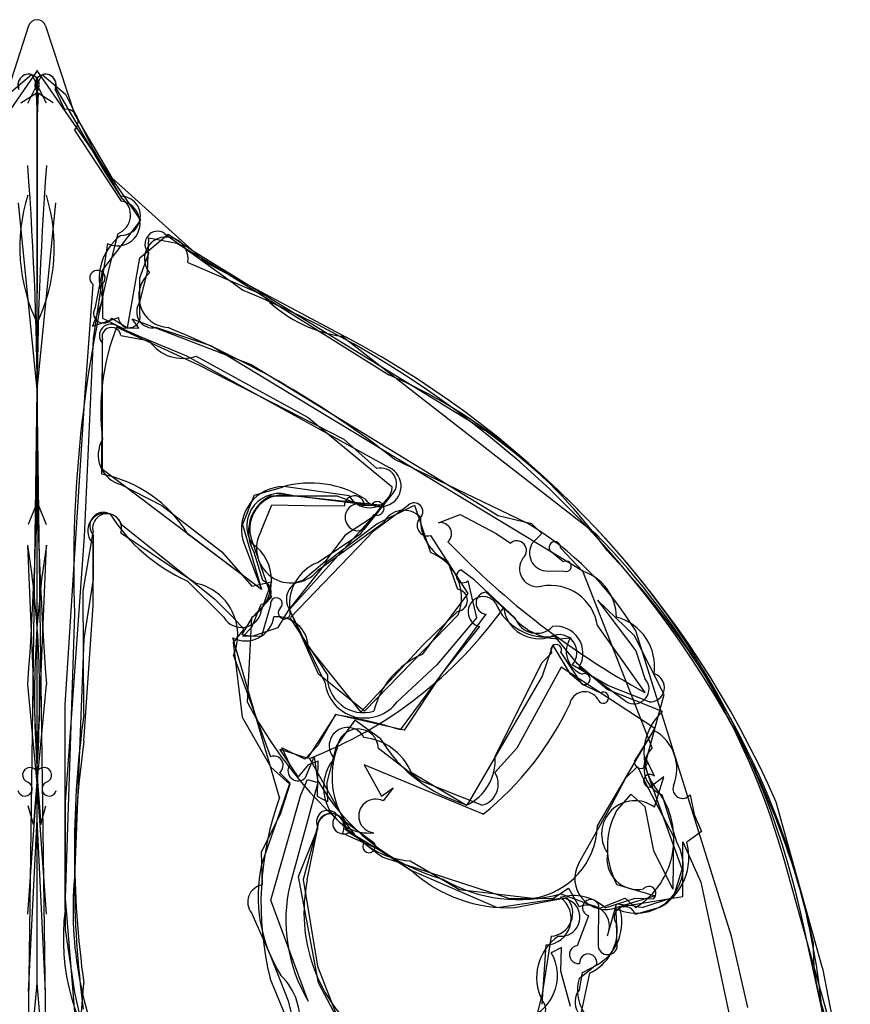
# Model space of a CAD drawing. Extents: x -1.77 to 1.77, y -3.36 to 0.01.
# Tile 8 of 8: x -0.02 to 0.91, y -1.09 to 0.01. Entities that reach past the tile are written whole.
import ezdxf

# ---------------------------------------------------------------- set-up
doc = ezdxf.new("R2010")
doc.units = 0

msp = doc.modelspace()

# ---------------------------------------------------------------- linework, layer by layer
at = {"layer": 'Wire 1', "color": 202, "linetype": 'CONTINUOUS'}
for p, q in [((0, -0.094847), (-0.000611, -0.056488)), ((0, -0.094847), (0.000611, -0.056488)), ((0.020511, -0.065412), (0.0731, -0.155963)), ((-0.017981, -0.082417), (-0.001142, -0.071737)), ((-0.001142, -0.071737), (0, -0.097031)), ((0.001142, -0.071737), (0, -0.097031)), ((0.017981, -0.082417), (0.001142, -0.071737)), ((0, -0.158724), (0, -0.094847)), ((0, -0.158724), (0, -0.094847)), ((0, -0.097031), (0, -0.228798)), ((0, -0.097031), (0, -0.228798)), ((0, -0.300968), (0, -0.158724)), ((0, -0.300968), (0, -0.158724)), ((0.0731, -0.155963), (0.094234, -0.189176)), ((0, -0.228798), (-0.000234, -0.293939)), ((0, -0.228798), (0.000234, -0.293939)), ((0.167837, -0.260529), (0.250162, -0.295551)), ((0.053535, -0.405252), (0.0625, -0.284787)), ((0.072916, -0.283988), (0.072863, -0.322359)), ((0, -0.85407), (0, -0.300968)), ((0, -0.85407), (0, -0.300968)), ((0, -0.327861), (0, -0.527361)), ((0, -0.327861), (0, -0.527361)), ((0.072863, -0.322359), (0.09439, -0.333263)), ((0.11323, -0.333486), (0.106059, -0.322914)), ((0.106059, -0.322914), (0.23853, -0.373852)), ((0.181055, -0.375208), (0.088474, -0.332268)), ((0.09439, -0.333263), (0.11323, -0.333486)), ((0.072168, -0.496055), (0.072916, -0.346618)), ((0.093252, -0.341761), (0.125151, -0.347692)), ((0.339883, -0.34253), (0.621863, -0.561618)), ((0.177362, -0.364492), (0.301841, -0.433033)), ((0.341961, -0.45733), (0.181055, -0.375208)), ((0.23853, -0.373852), (0.513577, -0.541926)), ((0.03125, -0.752696), (0.053535, -0.405252)), ((0.301841, -0.433033), (0.395706, -0.510061)), ((0.378575, -0.489821), (0.341961, -0.45733)), ((0.546589, -0.551045), (0.397825, -0.479408)), ((0.093274, -0.507614), (0.139004, -0.531054)), ((0.347768, -0.52033), (0.274739, -0.509914)), ((0.259806, -0.520314), (0.33396, -0.520313)), ((0.33396, -0.520313), (0.362885, -0.530747)), ((0.364709, -0.55743), (0.396278, -0.517722)), ((0, -0.527361), (-0.009937, -0.551944)), ((0, -0.527361), (0.009937, -0.551944)), ((0.139004, -0.531054), (0.205675, -0.582389)), ((0.249752, -0.559126), (0.261511, -0.530154)), ((0.261511, -0.530154), (0.297976, -0.530747)), ((0.297976, -0.530747), (0.342265, -0.531426)), ((0.362885, -0.530747), (0.384835, -0.530344)), ((0.384835, -0.530344), (0.374546, -0.543712)), ((0.378417, -0.551245), (0.420335, -0.530388)), ((0.420335, -0.530388), (0.438214, -0.583219)), ((0.374546, -0.543712), (0.343252, -0.563922)), ((0.513577, -0.541926), (0.550643, -0.550909)), ((0.094031, -0.551994), (0.197679, -0.634711)), ((0.385913, -0.550083), (0.312465, -0.603698)), ((0.323549, -0.592818), (0.378417, -0.551245)), ((0.550643, -0.550909), (0.562455, -0.561956)), ((0.0625, -0.563779), (0.0625, -0.613007)), ((0.249999, -0.624496), (0.168088, -0.562664)), ((0.229166, -0.569394), (0.249999, -0.624496)), ((0.343252, -0.563922), (0.320396, -0.593702)), ((0.562455, -0.561956), (0.551678, -0.572993)), ((0, -0.822411), (-0.010417, -0.574945)), ((0, -0.822411), (0.010417, -0.574945)), ((0.0625, -0.642112), (0.0625, -0.573295)), ((0.583215, -0.578205), (0.607445, -0.60402)), ((0.205675, -0.582389), (0.239324, -0.620626)), ((0.251349, -0.614569), (0.241959, -0.583299)), ((0.585993, -0.593687), (0.572774, -0.582674)), ((0.281217, -0.646218), (0.323549, -0.592818)), ((0.320396, -0.593702), (0.296071, -0.614543)), ((0.468594, -0.624321), (0.457669, -0.592872)), ((0.0625, -0.613007), (0.052083, -0.679521)), ((0.566205, -0.603663), (0.587228, -0.604054)), ((0.208021, -0.655261), (0.167078, -0.614885)), ((0.239324, -0.620626), (0.261128, -0.615777)), ((0.261128, -0.615777), (0.250117, -0.647163)), ((0.197679, -0.634711), (0.219115, -0.656382)), ((0.500423, -0.627286), (0.531207, -0.655706)), ((0.052083, -0.79347), (0.0625, -0.642112)), ((0.239059, -0.666489), (0.249531, -0.640891)), ((0.260083, -0.641846), (0.249999, -0.676579)), ((0.313342, -0.718665), (0.281217, -0.646218)), ((0.041667, -0.65163), (0.03125, -0.96855)), ((0.219115, -0.656382), (0.230175, -0.668423)), ((0.469111, -0.6525), (0.364582, -0.759911)), ((0.404885, -0.780744), (0.500389, -0.65185)), ((0.429853, -0.686568), (0.468418, -0.648777)), ((0.230175, -0.668423), (0.218416, -0.683506)), ((0.229205, -0.676617), (0.239059, -0.666489)), ((0.052083, -0.679521), (0.041667, -0.945392)), ((0.270066, -0.856045), (0.218021, -0.678409)), ((0.249999, -0.676579), (0.229205, -0.676617)), ((0.773677, -1.010327), (0.666818, -0.670591)), ((0.218416, -0.683506), (0.228438, -0.766572)), ((0.302051, -0.687872), (0.3606, -0.761166)), ((0.3606, -0.761166), (0.429853, -0.686568)), ((0.57449, -0.686164), (0.56274, -0.72108)), ((0.594185, -0.718536), (0.57449, -0.686164)), ((0.562375, -0.705951), (0.573386, -0.695057)), ((0.583578, -0.694544), (0.606649, -0.729431)), ((0.510338, -0.810563), (0.562375, -0.705951)), ((0.635842, -0.73143), (0.595898, -0.708315)), ((0.364582, -0.759911), (0.313342, -0.718665)), ((0.56274, -0.72108), (0.479165, -0.864077)), ((0.60752, -0.729854), (0.594185, -0.718536)), ((0.606649, -0.729431), (0.627575, -0.739528)), ((0.681823, -0.749495), (0.635842, -0.73143)), ((0.03125, -0.98151), (0.03125, -0.752696)), ((0.228438, -0.766572), (0.260334, -0.822324)), ((0.301547, -0.812391), (0.33262, -0.763852)), ((0.353848, -0.770067), (0.333131, -0.799052)), ((0.382361, -0.790395), (0.353848, -0.770067)), ((0.665421, -0.815833), (0.687167, -0.781277)), ((0.333131, -0.799052), (0.322915, -0.839268)), ((0.291017, -0.832845), (0.270455, -0.802079)), ((0.270455, -0.802079), (0.301547, -0.812391)), ((0.301845, -0.819612), (0.291017, -0.832845)), ((0.313226, -0.815752), (0.301845, -0.819612)), ((0.303329, -0.812476), (0.343268, -0.882682)), ((0.312425, -0.855062), (0.313226, -0.815752)), ((0.497022, -0.874493), (0.364363, -0.819748)), ((0.364363, -0.819748), (0.383593, -0.854562)), ((0.65575, -0.834318), (0.668959, -0.821394)), ((0.668959, -0.821394), (0.67654, -0.837793)), ((0.68783, -0.832384), (0.677751, -0.811523)), ((0.00042, -0.828733), (-0.004061, -0.886171)), ((-0.00042, -0.828733), (0.004061, -0.886171)), ((0.260334, -0.822324), (0.281388, -0.841223)), ((0.416652, -0.827683), (0.478388, -0.864601)), ((0.698108, -0.833054), (0.682879, -0.844535)), ((0.687714, -0.866722), (0.698108, -0.833054)), ((0.281388, -0.841223), (0.270837, -0.874822)), ((0.322915, -0.839268), (0.323669, -0.860735)), ((0.640127, -0.863978), (0.65575, -0.834318)), ((0.67654, -0.837793), (0.709029, -0.899421)), ((-0.000024, -1.062742), (0, -0.85407)), ((0.000024, -1.062742), (0, -0.85407)), ((0.323669, -0.860735), (0.312425, -0.855062)), ((0.383593, -0.854562), (0.396824, -0.845427)), ((0.396824, -0.845427), (0.385615, -0.859885)), ((0.661488, -0.852358), (0.645447, -0.870647)), ((0.677548, -0.866479), (0.661488, -0.852358)), ((0.727476, -0.85295), (0.732133, -0.874895)), ((-0.004061, -0.886171), (-0.009817, -0.865199)), ((0.004061, -0.886171), (0.009817, -0.865199)), ((0.603393, -0.929297), (0.640127, -0.863978)), ((0.270837, -0.874822), (0.249502, -0.91696)), ((0.687091, -0.915573), (0.677548, -0.866479)), ((0.732133, -0.874895), (0.740222, -0.894031)), ((0.343268, -0.882682), (0.375425, -0.90633)), ((0.312499, -0.888252), (0.296227, -0.947281)), ((0.300927, -0.947881), (0.312499, -0.891348)), ((0.340314, -0.895652), (0.384275, -0.915555)), ((0.364578, -0.90574), (0.347054, -0.895019)), ((0.740222, -0.894031), (0.723826, -0.905717)), ((0.709029, -0.899421), (0.708035, -0.958072)), ((0.719489, -0.966279), (0.719492, -0.905235)), ((0.719492, -0.905235), (0.739581, -0.950385)), ((0.249502, -0.91696), (0.250666, -0.953413)), ((0.384275, -0.915555), (0.416936, -0.937385)), ((0.708035, -0.958072), (0.687091, -0.915573)), ((0.896814, -1.156301), (0.832969, -0.927805)), ((0.296227, -0.947281), (0.312499, -1.043747)), ((0.645776, -0.952894), (0.688598, -0.965518)), ((0.739581, -0.950385), (0.781247, -1.145324)), ((0.03125, -0.96855), (0.042398, -1.104051)), ((0.532047, -0.978659), (0.590278, -0.967495)), ((0.632804, -0.978871), (0.666343, -0.968242)), ((0.688598, -0.965518), (0.645831, -0.978659)), ((0.648817, -0.977891), (0.719489, -0.966279)), ((0.666343, -0.968242), (0.686539, -0.968795)), ((0.23893, -0.984532), (0.259412, -1.030291)), ((0.6935, -0.978659), (0.666232, -0.986343)), ((0.572597, -1.010409), (0.562498, -1.074576)), ((0.791664, -1.089698), (0.773677, -1.010327)), ((0.259412, -1.030291), (0.279831, -1.082331)), ((0.562498, -1.086299), (0.566943, -1.020174)), ((0.312499, -1.043747), (0.333332, -1.097337)), ((0.604164, -1.07017), (0.607475, -1.050819)), ((0.6152, -1.051591), (0.604164, -1.103658)), ((0.607475, -1.050819), (0.624561, -1.042082)), ((-0.010417, -1.179938), (0.000024, -1.062742)), ((0.010417, -1.179938), (-0.000024, -1.062742)), ((0.280694, -1.108734), (0.259734, -1.05772)), ((0.279831, -1.082331), (0.291666, -1.131368)), ((0.562498, -1.074576), (0.555291, -1.103952))]:
    msp.add_line(p, q, dxfattribs=at)
for centre, radius, start, end in [((-0.009425, -0.062193), 0.011544, 29.618188, 196.190177), ((0.009425, -0.062193), 0.011544, 343.809823, 510.381812), ((0.175179, -0.243596), 0.194392, 162.617916, 205.688379), ((-0.175179, -0.243596), 0.194392, 334.311621, 377.382084), ((0.082077, -0.20762), 0.02209, 290.718876, 416.609433), ((1.47416, -0.600391), 1.43341, 164.953806, 182.048566), ((0.143878, -0.256243), 0.024339, 349.858292, 579.395842), ((0.067188, -0.277615), 0.008569, 311.949788, 596.826004), ((0.148203, -0.297941), 0.034989, 131.388188, 266.146599), ((0.35972, -0.195479), 0.148383, 222.408669, 262.317134), ((0.328575, -0.425658), 0.257624, 158.745958, 187.081188), ((0.082839, -0.343162), 0.010507, 7.658871, 199.205765), ((-0.240173, -1.286426), 1.028747, 51.671417, 67.961003), ((0.162184, -0.322131), 0.044998, 214.614819, 289.713087), ((0.102057, -0.474825), 0.033944, 149.145253, 255.005272), ((0.383167, -0.506474), 0.017275, 319.37496, 465.413669), ((0.043645, -0.639499), 0.146252, 31.692393, 78.753811), ((0.274835, -0.557186), 0.047273, 90.11643, 194.965515), ((0.370134, -0.507714), 0.025679, 209.42643, 354.756056), ((0.279951, -0.560043), 0.044544, 116.887098, 211.471509), ((0.353508, -0.531412), 0.011243, 4.185561, 180.067658), ((0.35807, -0.544008), 0.014974, 63.627227, 296.320937), ((0.408683, -0.561964), 0.025684, 44.245396, 152.445703), ((0.075811, -0.559012), 0.019524, 21.065488, 227.015614), ((0.073997, -0.553771), 0.015243, 61.14621, 221.040238), ((0.248144, -0.434983), 0.197323, 212.299242, 245.743166), ((0.478017, -0.546131), 0.050978, 177.653296, 246.475241), ((0.367274, -0.851615), 0.349995, 31.146016, 59.180409), ((0.283119, -0.578582), 0.038626, 149.754, 319.441258), ((0.011846, -1.157236), 0.852574, 15.611006, 44.315808), ((-1.082637, -0.744031), 1.085471, 355.859167, 368.961527), ((1.082637, -0.744031), 1.085471, 171.038473, 184.140833), ((0.568494, -0.583803), 0.019991, 147.264296, 263.4256), ((0.576798, -0.577644), 0.006441, 355.005208, 591.336855), ((0.419466, -0.633109), 0.053297, 338.664859, 429.404584), ((0.589271, -0.598553), 0.005868, 249.628761, 483.964938), ((0.590826, -0.656003), 0.054575, 0.956779, 72.270474), ((0.247122, -0.627501), 0.013605, 280.199669, 431.897865), ((0.298728, -0.6354), 0.021026, 97.2608, 214.40299), ((0.467175, -0.63654), 0.0123, 275.797008, 443.377175), ((0.266546, -0.6403), 0.006645, 310.162984, 553.449297), ((0.501313, -0.639569), 0.012316, 94.141209, 265.699282), ((0.275381, -0.650352), 0.00674, 132.444143, 387.119779), ((0.13098, -0.366462), 0.478155, 291.127639, 324.391743), ((0.558927, -0.639675), 0.039541, 187.538967, 290.550348), ((0.227675, -0.643967), 0.022668, 209.881157, 351.896649), ((0.232191, -0.649506), 0.03219, 243.883207, 350.172583), ((0.267363, -0.689557), 0.034729, 2.781393, 95.707146), ((0.581612, -0.613558), 0.065705, 219.901705, 281.237006), ((0.630353, -0.710748), 0.057653, 352.375567, 434.877447), ((0.581559, -0.694548), 0.019878, 316.167273, 476.121167), ((0.616143, -0.693451), 0.026658, 144.586794, 250.733412), ((0.578321, -0.691619), 0.006016, 330.902921, 574.864603), ((0.6099, -0.724197), 0.006137, 247.180212, 474.589475), ((0.682899, -0.733625), 0.015906, 266.121571, 433.199221), ((0.610043, -0.755302), 0.017076, 31.431043, 168.835971), ((0.630591, -0.744901), 0.006162, 194.057815, 479.30433), ((0.284731, -0.608581), 0.34026, 308.602149, 335.071541), ((0.245052, -1.301497), 0.544729, 72.937308, 80.749299), ((0.345857, -0.798484), 0.020447, 26.940127, 223.123321), ((0.357247, -0.85372), 0.064861, 23.66744, 83.947891), ((0.663656, -0.824229), 0.048966, 337.596661, 421.304497), ((1.143616, -0.945088), 1.102013, 172.092017, 187.651621), ((0.522981, -0.706079), 0.16396, 210.946824, 254.50012), ((0.454558, -0.814047), 0.055889, 295.237763, 363.573573), ((0.369849, -0.844916), 0.050673, 140.172263, 275.832968), ((0.672585, -0.816538), 0.007199, 174.373938, 404.154037), ((-0.007735, -0.830948), 0.00845, 15.196818, 251.493494), ((0.007735, -0.830948), 0.00845, 288.506506, 524.803182), ((0.682754, -0.8374), 0.007136, 44.661734, 271.008162), ((-0.01348, -0.84643), 0.008073, 192.354402, 427.697403), ((0.01348, -0.84643), 0.008073, 112.302597, 347.645598), ((0.71907, -0.846318), 0.010707, 161.331112, 321.732282), ((0.594891, -0.973787), 0.345506, 160.075455, 194.059356), ((0.377087, -0.876641), 0.018801, 63.026917, 263.623594), ((0.665907, -0.896697), 0.037068, 53.963186, 214.652108), ((0.323827, -0.882885), 0.012535, 36.876341, 205.353252), ((0.327141, -0.888753), 0.01487, 332.359141, 550.048438), ((0.341226, -0.884673), 0.011875, 128.370414, 299.392116), ((0.722399, -0.911463), 0.087107, 152.057956, 208.400312), ((0.369759, -0.910487), 0.007027, 137.497603, 396.271854), ((0.661994, -0.922785), 0.064145, 299.418101, 375.430971), ((0.669026, -0.924229), 0.034226, 169.127375, 281.007899), ((0.633697, -0.946167), 0.034683, 150.895, 290.478356), ((0.524744, -0.817871), 0.160954, 227.947848, 272.600432), ((0.455224, -0.981653), 0.415144, 174.989136, 206.387103), ((0.253981, -0.972436), 0.019309, 99.88565, 218.788079), ((0.47777, -0.983918), 0.180478, 168.48198, 231.159116), ((0.681536, -0.962824), 0.007789, 309.956382, 500.086673), ((0.565863, -0.991058), 0.029137, 272.123533, 414.62366), ((0.570807, -0.984573), 0.025898, 273.961743, 401.252932), ((0.597432, -1.017816), 0.052611, 47.751749, 106.225263), ((0.272954, -1.013002), 0.243747, 172.576765, 218.927471), ((0.596365, -0.994749), 0.055095, 300.781799, 377.817455), ((0.654788, -0.989449), 0.011858, 15.183037, 220.941198), ((0.594164, -1.003926), 0.052101, 293.813679, 367.396543), ((0.620045, -1.083652), 0.020832, 139.669659, 286.193289)]:
    msp.add_arc(centre, radius, start, end, dxfattribs=at)
at = {"layer": 'Wire 2', "color": 3, "linetype": 'CONTINUOUS'}
for p, q in [((0.000617, -0.046022), (-0.115118, -0.213325)), ((-0.000617, -0.046022), (0.115118, -0.213325)), ((0, -0.402277), (-0.020833, -0.193839)), ((0, -0.402277), (0.020833, -0.193839)), ((0.115118, -0.213325), (0.072916, -0.26849)), ((0.114583, -0.255014), (0.145917, -0.228759)), ((0.145917, -0.228759), (0.176177, -0.248965)), ((0.176177, -0.248965), (0.498783, -0.446936)), ((0.100806, -0.333147), (0.114583, -0.255014)), ((0.072916, -0.26849), (0.064266, -0.311498)), ((0.083262, -0.322416), (0.100806, -0.333147)), ((-0.010417, -1.163381), (0, -0.402277)), ((0.010417, -1.163381), (0, -0.402277)), ((0.37231, -0.530747), (0.285468, -0.52033)), ((0.360773, -0.562266), (0.375644, -0.540795)), ((0.312004, -0.594677), (0.360773, -0.562266)), ((0.239582, -0.571178), (0.261156, -0.632958)), ((0.261156, -0.632958), (0.239382, -0.656005)), ((0.268385, -0.66693), (0.28126, -0.645828)), ((0.239382, -0.656005), (0.228227, -0.674618)), ((0.239582, -0.676579), (0.268385, -0.66693)), ((0.492959, -0.66582), (0.450935, -0.71785)), ((0.228227, -0.674618), (0.239582, -0.676579)), ((0.601832, -0.707355), (0.576677, -0.676579)), ((0.635045, -0.735878), (0.601832, -0.707355)), ((0.450935, -0.71785), (0.408804, -0.78095)), ((0.696534, -0.760403), (0.635045, -0.735878)), ((0.332589, -0.763439), (0.312859, -0.79832)), ((0.408804, -0.78095), (0.332589, -0.763439)), ((0.312859, -0.79832), (0.298084, -0.81325)), ((0.298084, -0.81325), (0.27261, -0.800855)), ((0.27261, -0.800855), (0.281475, -0.819694)), ((0.299124, -0.833596), (0.308505, -0.810738)), ((0.308505, -0.810738), (0.312499, -0.83657)), ((0.583368, -0.96322), (0.627058, -0.979408)), ((0.627058, -0.979408), (0.655022, -0.968184)), ((0.655022, -0.968184), (0.666664, -0.978659)), ((0.874997, -1.094975), (0.851872, -0.989571))]:
    msp.add_line(p, q, dxfattribs=at)
for centre, radius, start, end in [((0.073885, -0.316746), 0.010957, 151.381063, 328.843445), ((-0.04355, -1.186022), 0.916719, 12.374324, 53.729205), ((0.274989, -0.557002), 0.038139, 74.053316, 201.820162), ((0.37899, -0.534107), 0.007478, 243.416306, 513.295825), ((0.331171, -0.641012), 0.050143, 112.472729, 185.51042), ((0.496957, -0.649355), 0.016944, 36.48203, 256.351929), ((0.567228, -0.616109), 0.061204, 202.247561, 278.880967), ((0.738746, -0.806907), 0.062805, 132.229929, 215.784029), ((0.290654, -0.826195), 0.011248, 144.692727, 318.853304), ((0.516683, -0.721987), 0.234137, 209.299842, 253.949966), ((0.619331, -0.902083), 0.090024, 301.721341, 400.488481), ((0.536796, -0.800079), 0.169659, 239.993575, 285.932716)]:
    msp.add_arc(centre, radius, start, end, dxfattribs=at)
at = {"layer": 'Wire 3', "color": 2, "linetype": 'CONTINUOUS'}
for p, q in [((0, -0.344624), (0, -0.06995)), ((0, -0.344624), (0, -0.06995)), ((0.02019, -0.067793), (0.030499, -0.089846)), ((0.041667, -0.112845), (0.093814, -0.191887)), ((0.078287, -0.239115), (0.0625, -0.344824)), ((0.123016, -0.270828), (0.1243, -0.232745)), ((0.1243, -0.232745), (0.155605, -0.238715)), ((0.155605, -0.238715), (0.207828, -0.269967)), ((0.114583, -0.30448), (0.123016, -0.270828)), ((0.207828, -0.269967), (0.391795, -0.385326)), ((0.090435, -0.332077), (0.115741, -0.343249)), ((0.193607, -0.352988), (0.132313, -0.332832)), ((0, -0.880086), (0, -0.344624)), ((0, -0.880086), (0, -0.344624)), ((0.0625, -0.344824), (0.052417, -0.565488)), ((0.072826, -0.490648), (0.072916, -0.350426)), ((0.115741, -0.343249), (0.16631, -0.364087)), ((0.607923, -0.603941), (0.193607, -0.352988)), ((0.16631, -0.364087), (0.392364, -0.488753)), ((0.249999, -0.624496), (0.072826, -0.490648)), ((0.241652, -0.51958), (0.273255, -0.510346)), ((0.241652, -0.51958), (0.228882, -0.551941)), ((0.375334, -0.558578), (0.413435, -0.53045)), ((0.447149, -0.550205), (0.471259, -0.540964)), ((0.471259, -0.540964), (0.511282, -0.561966)), ((0.228882, -0.551941), (0.249999, -0.624496)), ((0.281777, -0.656074), (0.375334, -0.558578)), ((0.052417, -0.565488), (0.03125, -0.861219)), ((0.051342, -0.626463), (0.0625, -0.560574)), ((0.093355, -0.561261), (0.177398, -0.617617)), ((0.438266, -0.564408), (0.47982, -0.629017)), ((0.511282, -0.561966), (0.527349, -0.572805)), ((0.685207, -0.800562), (0.607923, -0.603941)), ((0.052083, -0.763382), (0.051342, -0.626463)), ((0.47982, -0.629017), (0.428791, -0.696911)), ((0.323403, -0.719021), (0.281777, -0.656074)), ((0.624347, -0.664824), (0.677081, -0.739078)), ((0.218749, -0.697978), (0.259923, -0.810593)), ((0.270185, -0.828238), (0.281595, -0.839664)), ((0.281595, -0.839664), (0.270832, -0.871164)), ((0.293872, -0.853178), (0.301319, -0.83595)), ((0.301319, -0.83595), (0.312917, -0.839159)), ((0.312917, -0.839159), (0.302426, -0.878055)), ((0.260416, -0.970168), (0.293872, -0.853178)), ((0.712567, -0.905934), (0.69651, -0.853167)), ((0.03125, -0.861219), (0.03125, -1.003191)), ((0.270832, -0.871164), (0.249999, -0.930771)), ((-0.009453, -1.071964), (0, -0.880086)), ((0.009453, -1.071964), (0, -0.880086)), ((0.302426, -0.878055), (0.281802, -0.952472)), ((0.291338, -0.943961), (0.312499, -0.89133)), ((0.34348, -0.891516), (0.382993, -0.915392)), ((0.382993, -0.915392), (0.416464, -0.936818)), ((0.416464, -0.936818), (0.512525, -0.978659)), ((0.313383, -1.062421), (0.291338, -0.943961)), ((0.302082, -1.082825), (0.260416, -0.970168)), ((0.512525, -0.978659), (0.583606, -0.968239)), ((0.625278, -0.975546), (0.624998, -1.019297)), ((0.646047, -1.022964), (0.645215, -0.979843)), ((0.602165, -1.020819), (0.614581, -0.987558)), ((0.03125, -1.003191), (0.041667, -1.073117)), ((0.6037, -1.057579), (0.623402, -1.041659)), ((0.048827, -1.104838), (0.052083, -1.062675)), ((0.333666, -1.100162), (0.313383, -1.062421)), ((0.041667, -1.073117), (0.048827, -1.104838))]:
    msp.add_line(p, q, dxfattribs=at)
for centre, radius, start, end in [((-0.009433, -0.06268), 0.01191, 322.37776, 565.425167), ((0.009433, -0.06268), 0.01191, 334.574833, 577.62224), ((0.032248, -0.103208), 0.013476, 314.343789, 457.454753), ((0.08957, -0.216658), 0.025132, 243.321871, 440.279552), ((0.128794, -0.315313), 0.017869, 142.682498, 281.359005), ((0.082156, -0.34171), 0.012702, 49.324254, 223.329965), ((0.15696, -0.925775), 0.589264, 35.796218, 66.514161), ((0.382748, -0.509365), 0.022744, 218.512744, 424.989349), ((0.30462, -0.617688), 0.111831, 57.351326, 106.288536), ((0.419993, -0.53778), 0.009835, 316.115918, 491.81744), ((0.078033, -0.556168), 0.016146, 341.613872, 555.835379), ((0.435064, -0.553154), 0.011701, 133.012887, 285.881787), ((0.449404, -0.562291), 0.012295, 312.700361, 460.566444), ((1.108122, 0.051793), 0.900707, 223.773713, 241.408681), ((0.534315, -0.581144), 0.010866, 312.560225, 489.875587), ((0.557391, -0.601402), 0.019938, 142.071519, 284.011138), ((-0.013316, -1.202542), 0.897985, 23.143443, 43.790827), ((0.16501, -0.674811), 0.05852, 336.679091, 437.778232), ((0.571958, -0.672843), 0.052999, 8.70284, 100.589723), ((0.466159, -0.783282), 0.094108, 113.395239, 165.620617), ((0.363528, -0.721389), 0.040194, 176.62274, 286.582137), ((1.121773, -0.913028), 1.080107, 172.03618, 187.96382), ((0.263774, -0.82016), 0.010313, 308.436417, 471.927576), ((0.70823, -0.823132), 0.032241, 135.568328, 248.68439), ((0.060912, -1.170815), 0.81726, 5.0526, 23.143443), ((0.328, -0.889672), 0.015589, 353.20594, 546.105708), ((0.667529, -0.932535), 0.052307, 244.747931, 390.567519), ((0.41113, -0.966105), 0.164959, 167.631319, 212.23929), ((0.451798, -0.992779), 0.174709, 166.661322, 211.024615), ((0.583592, -0.989393), 0.021154, 262.44885, 449.959957), ((0.616715, -0.978689), 0.009122, 20.155251, 256.473179), ((0.612262, -1.056466), 0.055807, 124.301458, 206.910842), ((0.635665, -1.020309), 0.010716, 174.579158, 345.658038), ((0.603117, -1.030868), 0.010093, 95.417144, 277.154517), ((0.613946, -1.039857), 0.009626, 349.21318, 546.114021), ((0.224652, -1.103254), 0.067971, 290.915276, 406.310735), ((0.649615, -1.070271), 0.047637, 164.548139, 224.49652), ((0.551875, -1.091854), 0.014679, 233.529822, 403.637361)]:
    msp.add_arc(centre, radius, start, end, dxfattribs=at)
at = {"layer": 'Wire 4', "color": 4, "linetype": 'CONTINUOUS'}
for p, q in [((0.58369, -0.711097), (0.534329, -0.801191)), ((0.688202, -0.779098), (0.58369, -0.711097)), ((0.656769, -0.832501), (0.688202, -0.779098)), ((0.427177, -0.837558), (0.380388, -0.801541)), ((0.534329, -0.801191), (0.509909, -0.828118)), ((0.624227, -0.887731), (0.656769, -0.832501)), ((0.495451, -0.864729), (0.427177, -0.837558)), ((0.415569, -0.926624), (0.470717, -0.958567)), ((0.470717, -0.958567), (0.552081, -0.968242))]:
    msp.add_line(p, q, dxfattribs=at)
for centre, radius, start, end in [((0.35727, -0.802822), 0.023153, 3.171733, 175.874446), ((0.42225, -0.833156), 0.093707, 160.032958, 265.911046), ((0.489515, -0.841224), 0.024242, 284.172797, 392.728703), ((0.540486, -0.885272), 0.083776, 277.955436, 358.318157)]:
    msp.add_arc(centre, radius, start, end, dxfattribs=at)
at = {"layer": 'Wire 5', "color": 6, "linetype": 'CONTINUOUS'}
for p, q in [((-0.005818, -0.051094), (-0.031641, -0.072973)), ((-0.010416, -0.08293), (0.005818, -0.051094)), ((0.010416, -0.08293), (-0.005818, -0.051094)), ((0.005818, -0.051094), (0.031641, -0.072973)), ((0.031641, -0.072973), (0.062839, -0.135373)), ((0.062839, -0.135373), (0.093047, -0.186615)), ((0.142027, -0.227943), (0.229941, -0.291653)), ((0.114583, -0.277389), (0.124461, -0.249832)), ((0.114583, -0.318824), (0.114583, -0.277389)), ((0.073416, -0.300776), (0.061785, -0.33111)), ((0.061785, -0.33111), (0.090624, -0.321652)), ((0.385446, -0.530778), (0.283554, -0.52033)), ((0.281249, -0.646776), (0.385446, -0.530778)), ((0.486729, -0.613662), (0.472058, -0.602475)), ((0.532711, -0.656242), (0.486729, -0.613662)), ((0.479664, -0.614884), (0.489587, -0.656085)), ((0.320749, -0.728176), (0.281249, -0.646776)), ((0.665395, -0.676095), (0.624248, -0.63624)), ((0.624248, -0.63624), (0.667155, -0.69281)), ((0.238996, -0.655731), (0.23394, -0.749581)), ((0.489587, -0.656085), (0.445367, -0.708281)), ((0.698676, -0.741346), (0.665395, -0.676095)), ((0.667155, -0.69281), (0.677081, -0.723642)), ((0.445367, -0.708281), (0.401201, -0.749527)), ((0.655937, -0.749011), (0.603893, -0.71088)), ((0, -0.84018), (-0.010417, -0.730046)), ((0, -0.84018), (0.010417, -0.730046)), ((0.677081, -0.820342), (0.698676, -0.741346)), ((0.718788, -0.935979), (0.677081, -0.820342)), ((-0.010417, -0.985818), (0, -0.84018)), ((0.010417, -0.985818), (0, -0.84018)), ((0.385196, -0.92249), (0.525192, -0.968242)), ((0.708927, -0.967132), (0.718788, -0.935979)), ((0.574565, -0.968341), (0.591945, -0.956929)), ((0.591945, -0.956929), (0.603738, -0.977787)), ((0.525192, -0.968242), (0.574565, -0.968341)), ((0.635414, -1.009909), (0.645453, -0.97486)), ((0.673873, -0.978659), (0.708927, -0.967132)), ((0.584103, -1.022956), (0.572798, -1.028919)), ((0.583331, -1.049519), (0.584103, -1.022956)), ((0.594235, -1.088666), (0.583331, -1.049519))]:
    msp.add_line(p, q, dxfattribs=at)
for centre, radius, start, end in [((-3.870279, -0.441279), 3.870649, 355.721517, 364.278483), ((3.870279, -0.441279), 3.870649, 175.721517, 184.278483), ((0.093331, -0.208387), 0.021774, 269.793749, 450.747229), ((0.13015, -0.27862), 0.060907, 127.287121, 201.331691), ((0.134225, -0.239675), 0.014089, 56.377896, 226.128188), ((-0.189012, -1.310989), 1.102074, 29.846765, 67.657063), ((0.102676, -0.320852), 0.012078, 183.798095, 369.666292), ((0.269738, -0.553679), 0.036097, 67.497039, 213.342066), ((0.211663, -0.614428), 0.049528, 303.495357, 415.687368), ((0.474571, -0.609471), 0.007433, 109.756337, 313.252913), ((0.556224, -0.64848), 0.024761, 198.267356, 316.495208), ((0.577966, -0.695456), 0.030168, 329.251277, 457.202734), ((0.365268, -0.722675), 0.044858, 187.044788, 323.230079), ((0.665061, -0.73512), 0.01662, 236.702471, 403.678815), ((0.673697, -0.517505), 0.497238, 207.822339, 234.534952), ((-0.001372, -1.203323), 0.885739, 12.133532, 29.846765), ((0.63308, -1.175601), 0.201122, 78.297797, 86.472781), ((0.61351, -0.99983), 0.024112, 335.292991, 473.908049), ((1.084853, -1.023569), 0.220366, 178.330628, 215.714704), ((0.529425, -1.054424), 0.050316, 281.90201, 390.456973)]:
    msp.add_arc(centre, radius, start, end, dxfattribs=at)
at = {"layer": 'Wire 5', "color": 1}
msp.add_point((0, -0.06995), dxfattribs=at)
msp.add_point((0, -0.06995), dxfattribs=at)
at = {"layer": 'Wire A1', "color": 4, "linetype": 'CONTINUOUS'}
for p, q in [((-0.00951, 0.003093), (-0.041521, -0.095327)), ((0.00951, 0.003093), (0.041521, -0.095327)), ((0.041521, -0.095327), (0.083333, -0.16613)), ((0.083333, -0.16613), (0.187634, -0.260039)), ((0.187634, -0.260039), (0.344286, -0.343391)), ((0.874997, -1.046055), (0.823164, -0.861182)), ((0.874997, -1.046055), (0.892136, -1.134618))]:
    msp.add_line(p, q, dxfattribs=at)
for centre, radius, start, end in [((0, 0), 0.01, 18.017056, 161.982944), ((-0.158933, -1.289133), 1.071287, 23.545266, 61.983058)]:
    msp.add_arc(centre, radius, start, end, dxfattribs=at)

doc.saveas('drawing.dxf')
